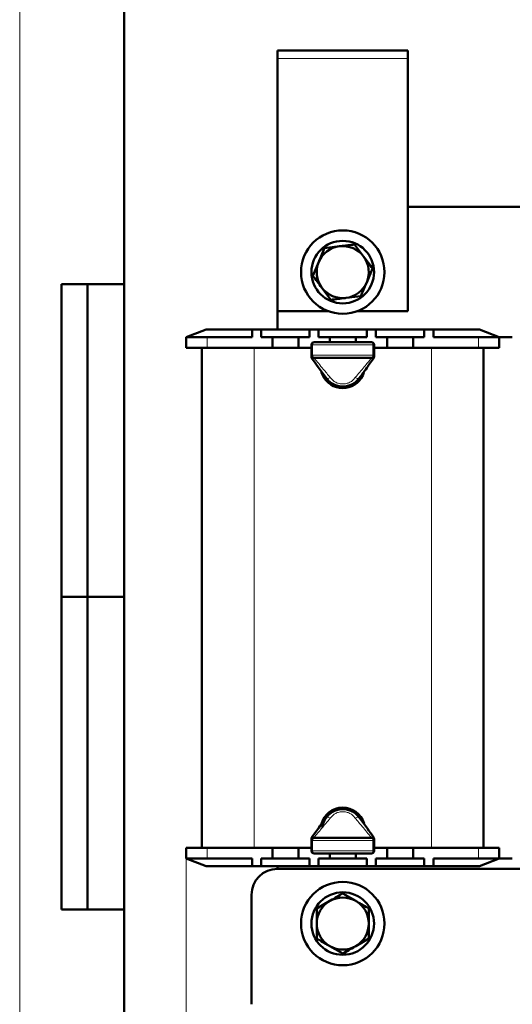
# Model space of a CAD drawing. Header units: millimetres. Extents: x 0 to 420, y 0 to 594.
# Tile 2 of 5: x 0 to 94, y 154 to 343. Entities that reach past the tile are written whole.
import ezdxf

# ---------------------------------------------------------------- set-up
doc = ezdxf.new("R2010")
doc.units = ezdxf.units.MM
doc.layers.add('ОСЕВЫЕ', color=7, linetype='Continuous')
doc.styles.add('SLDTEXTSTYLE0', font='TXT', dxfattribs={"width": 0.7, "bigfont": 'bigfont'})
doc.styles.add('SLDTEXTSTYLE1', font='TXT', dxfattribs={"width": 0.7})
doc.dimstyles.new('SLDDIMSTYLE0', dxfattribs={"dimtxt": 5, "dimasz": 5, "dimexe": 0, "dimexo": 0.0625, "dimgap": 1.25, "dimtad": 2, "dimdec": 1, "dimrnd": 1e-09, "dimzin": 12, "dimdsep": 46, "dimtxsty": 'SLDTEXTSTYLE1', "dimsah": 1, "dimcen": 0.09, "dimadec": 0, "dimazin": 3, "dimtfac": 1, "dimtdec": 3, "dimtofl": 0, "dimtmove": 0, "dimatfit": 3, "dimfxl": 0, "dimfrac": 2, "dimtolj": 1, "dimtzin": 12, "dimarcsym": 0})

# ---------------------------------------------------------------- blocks, each defined once
blk = doc.blocks.new('_D')
at = {"color": 7, "linetype": 'Continuous', "lineweight": 0}
for p, q in [((31.93, 181.78), (31.93, 116.79)), ((216.93, 181.78), (216.93, 116.79)), ((31.93, 117.79), (216.93, 117.79))]:
    blk.add_line(p, q, dxfattribs=at)
at = {"color": 7, "linetype": 'Continuous', "lineweight": 18}
for points in [[(31.93, 117.79), (36.93, 117.02), (36.93, 118.56)], [(216.93, 117.79), (211.93, 118.56), (211.93, 117.02)]]:
    blk.add_solid(points, dxfattribs=at)
at = {"color": 7, "linetype": 'Continuous', "lineweight": 18, "insert": (122.47, 124.24), "char_height": 5, "attachment_point": 1, "style": 'SLDTEXTSTYLE0'}
blk.add_mtext('Ш', dxfattribs=at)

msp = doc.modelspace()

# ---------------------------------------------------------------- linework, layer by layer
at = {"color": 7, "linetype": 'Continuous', "lineweight": 50}
for p, q in [((20, 589), (20, 5)), ((74.43, 336.79), (49.43, 336.79)), ((49.43, 336.79), (49.43, 335.29)), ((74.43, 336.79), (74.43, 335.29)), ((49.43, 335.29), (49.43, 286.79)), ((74.43, 286.79), (74.43, 335.29)), ((174.43, 306.79), (74.43, 306.79)), ((58.46, 298.91), (61.33, 299.25)), ((64.2, 299.6), (65.93, 297.29)), ((56.2, 293.6), (57.33, 296.25)), ((67.66, 294.98), (66.53, 292.33)), ((8, 172), (8, 292)), ((20, 292), (8, 292)), ((8, 172), (8, 292)), ((13, 172), (13, 292)), ((13, 172), (13, 292)), ((59.66, 288.98), (57.93, 291.29)), ((65.39, 289.67), (62.53, 289.33)), ((49.43, 286.79), (59.14, 286.79)), ((49.43, 286.79), (49.43, 283.29)), ((64.71, 286.79), (74.43, 286.79)), ((35.73, 283.29), (31.93, 281.79)), ((31.93, 279.79), (31.93, 281.79)), ((31.93, 281.79), (35.93, 281.79)), ((35.73, 283.29), (44.55, 283.29)), ((35.93, 281.79), (44.55, 281.79)), ((44.55, 283.29), (44.55, 281.79)), ((44.55, 283.29), (46.3, 283.29)), ((46.3, 283.29), (46.3, 281.79)), ((46.3, 283.29), (55.55, 283.29)), ((46.3, 281.79), (48.43, 281.79)), ((48.43, 281.79), (48.43, 279.79)), ((48.43, 281.79), (50.93, 281.79)), ((50.93, 281.79), (53.43, 281.79)), ((53.43, 281.79), (53.43, 279.79)), ((53.43, 281.79), (55.55, 281.79)), ((55.55, 283.29), (55.55, 281.79)), ((55.55, 283.29), (57.3, 283.29)), ((57.3, 283.29), (57.3, 281.79)), ((57.3, 283.29), (66.55, 283.29)), ((57.3, 281.79), (59.43, 281.79)), ((59.43, 281.79), (59.43, 280.85)), ((59.43, 281.79), (61.93, 281.79)), ((61.93, 281.79), (64.43, 281.79)), ((64.43, 281.79), (64.43, 280.85)), ((64.43, 281.79), (66.55, 281.79)), ((66.55, 283.29), (66.55, 281.79)), ((66.55, 283.29), (68.3, 283.29)), ((68.3, 283.29), (68.3, 281.79)), ((68.3, 283.29), (77.55, 283.29)), ((68.3, 281.79), (70.43, 281.79)), ((70.43, 281.79), (70.43, 279.79)), ((70.43, 281.79), (72.93, 281.79)), ((72.93, 281.79), (75.43, 281.79)), ((75.43, 281.79), (75.43, 279.79)), ((75.43, 281.79), (77.55, 281.79)), ((77.55, 283.29), (77.55, 281.79)), ((77.55, 283.29), (79.3, 283.29)), ((79.3, 283.29), (79.3, 281.79)), ((79.3, 283.29), (88.13, 283.29)), ((79.3, 281.79), (87.93, 281.79)), ((87.93, 281.79), (91.93, 281.79)), ((91.93, 281.79), (88.13, 283.29)), ((91.93, 281.79), (94.43, 281.79)), ((91.93, 281.79), (91.93, 279.79)), ((35.93, 279.79), (31.93, 279.79)), ((34.93, 183.79), (34.93, 279.79)), ((35.93, 279.79), (48.43, 279.79)), ((48.43, 279.79), (53.43, 279.79)), ((53.43, 279.79), (55.93, 279.79)), ((55.93, 278.35), (55.93, 280.35)), ((56.43, 280.85), (67.43, 280.85)), ((67.93, 280.35), (67.93, 278.35)), ((67.93, 279.79), (70.43, 279.79)), ((70.43, 279.79), (75.43, 279.79)), ((75.43, 279.79), (87.93, 279.79)), ((91.93, 279.79), (87.93, 279.79)), ((88.93, 279.79), (88.93, 183.79)), ((55.93, 278.01), (55.93, 278.35)), ((67.43, 277.85), (56.43, 277.85)), ((67.93, 278.35), (67.93, 278.01)), ((8, 232), (20, 232)), ((55.93, 185.23), (55.93, 185.57)), ((55.93, 183.23), (55.93, 185.23)), ((56.43, 185.73), (67.43, 185.73)), ((67.93, 185.57), (67.93, 185.23)), ((67.93, 185.23), (67.93, 183.23)), ((31.93, 181.79), (31.93, 183.79)), ((31.93, 183.79), (35.93, 183.79)), ((48.43, 183.79), (35.93, 183.79)), ((48.43, 183.79), (53.43, 183.79)), ((48.43, 181.79), (48.43, 183.79)), ((53.43, 181.79), (53.43, 183.79)), ((55.93, 183.79), (53.43, 183.79)), ((70.43, 183.79), (67.93, 183.79)), ((70.43, 183.79), (75.43, 183.79)), ((70.43, 181.79), (70.43, 183.79)), ((75.43, 181.79), (75.43, 183.79)), ((87.93, 183.79), (75.43, 183.79)), ((87.93, 183.79), (91.93, 183.79)), ((91.93, 183.79), (91.93, 181.79)), ((35.93, 181.79), (31.93, 181.79)), ((31.93, 181.79), (35.73, 180.29)), ((44.55, 181.79), (35.93, 181.79)), ((44.55, 180.29), (44.55, 181.79)), ((48.43, 181.79), (46.3, 181.79)), ((46.3, 180.29), (46.3, 181.79)), ((50.93, 181.79), (48.43, 181.79)), ((53.43, 181.79), (50.93, 181.79)), ((55.55, 181.79), (53.43, 181.79)), ((55.55, 180.29), (55.55, 181.79)), ((67.43, 182.73), (56.43, 182.73)), ((57.3, 180.29), (57.3, 181.79)), ((59.43, 181.79), (57.3, 181.79)), ((59.43, 181.79), (59.43, 182.73)), ((61.93, 181.79), (59.43, 181.79)), ((64.43, 181.79), (61.93, 181.79)), ((64.43, 181.79), (64.43, 182.73)), ((66.55, 181.79), (64.43, 181.79)), ((66.55, 180.29), (66.55, 181.79)), ((68.3, 180.29), (68.3, 181.79)), ((70.43, 181.79), (68.3, 181.79)), ((72.93, 181.79), (70.43, 181.79)), ((75.43, 181.79), (72.93, 181.79)), ((77.55, 181.79), (75.43, 181.79)), ((77.55, 180.29), (77.55, 181.79)), ((79.3, 180.29), (79.3, 181.79)), ((87.93, 181.79), (79.3, 181.79)), ((91.93, 181.79), (87.93, 181.79)), ((88.13, 180.29), (91.93, 181.79)), ((91.93, 181.79), (94.43, 181.79)), ((44.55, 180.29), (35.73, 180.29)), ((46.3, 180.29), (44.55, 180.29)), ((55.55, 180.29), (46.3, 180.29)), ((49.43, 180.29), (49.43, 179.79)), ((49.43, 179.79), (199.43, 179.79)), ((57.3, 180.29), (55.55, 180.29)), ((66.55, 180.29), (57.3, 180.29)), ((68.3, 180.29), (66.55, 180.29)), ((77.55, 180.29), (68.3, 180.29)), ((79.3, 180.29), (77.55, 180.29)), ((88.13, 180.29), (79.3, 180.29)), ((44.43, 153.79), (44.43, 174.79)), ((61.93, 175.06), (64.43, 173.62)), ((8, 172), (20, 172)), ((56.93, 172.18), (59.43, 173.62)), ((66.93, 172.18), (66.93, 169.29)), ((56.93, 166.4), (56.93, 169.29)), ((66.93, 166.4), (64.43, 164.96)), ((61.93, 163.52), (59.43, 164.96))]:
    msp.add_line(p, q, dxfattribs=at)
at = {"color": 7, "linetype": 'Continuous', "lineweight": 25}
for p, q in [((20, 589), (20, 5)), ((20, 232), (8, 232))]:
    msp.add_line(p, q, dxfattribs=at)
at = {"color": 8, "linetype": 'Continuous', "lineweight": 18}
for p, q in [((74.43, 335.29), (49.43, 335.29)), ((35.93, 281.79), (35.93, 279.79)), ((87.93, 279.79), (87.93, 281.79)), ((44.93, 279.79), (44.93, 183.79)), ((55.93, 280.35), (56.14, 280.35)), ((67.72, 280.35), (56.14, 280.35)), ((56.14, 280.35), (56.14, 278.35)), ((67.72, 278.35), (67.72, 280.35)), ((67.72, 280.35), (67.93, 280.35)), ((78.93, 183.79), (78.93, 279.79)), ((55.93, 278.35), (56.14, 278.35)), ((56.14, 278.35), (67.72, 278.35)), ((56.43, 277.85), (56.43, 277.76)), ((67.43, 277.76), (67.43, 277.85)), ((67.72, 278.35), (67.93, 278.35)), ((56.14, 185.23), (55.93, 185.23)), ((67.72, 185.23), (56.14, 185.23)), ((56.14, 185.23), (56.14, 183.23)), ((56.43, 185.82), (56.43, 185.73)), ((67.43, 185.73), (67.43, 185.82)), ((67.72, 183.23), (67.72, 185.23)), ((67.93, 185.23), (67.72, 185.23)), ((35.93, 183.79), (35.93, 181.79)), ((87.93, 181.79), (87.93, 183.79)), ((56.14, 183.23), (55.93, 183.23)), ((56.14, 183.23), (67.72, 183.23)), ((67.93, 183.23), (67.72, 183.23))]:
    msp.add_line(p, q, dxfattribs=at)
at = {"color": 8, "linetype": 'Continuous', "lineweight": 18, "flags": 128}
for points in [[(56.43, 280.85), (56.37, 280.84), (56.32, 280.81), (56.27, 280.77), (56.22, 280.7), (56.19, 280.63), (56.16, 280.54), (56.14, 280.45), (56.14, 280.35)], [(67.72, 280.35), (67.71, 280.45), (67.7, 280.54), (67.67, 280.63), (67.63, 280.7), (67.59, 280.77), (67.54, 280.81), (67.48, 280.84), (67.43, 280.85)], [(56.14, 278.35), (56.14, 278.25), (56.16, 278.16), (56.19, 278.07), (56.22, 278), (56.27, 277.93), (56.32, 277.89), (56.37, 277.86), (56.43, 277.85)], [(67.43, 277.85), (67.48, 277.86), (67.54, 277.89), (67.59, 277.93), (67.63, 278), (67.67, 278.07), (67.7, 278.16), (67.71, 278.25), (67.72, 278.35)], [(56.43, 185.73), (56.37, 185.72), (56.32, 185.69), (56.27, 185.65), (56.22, 185.58), (56.19, 185.51), (56.16, 185.42), (56.14, 185.33), (56.14, 185.23)], [(67.72, 185.23), (67.71, 185.33), (67.7, 185.42), (67.67, 185.51), (67.63, 185.58), (67.59, 185.65), (67.54, 185.69), (67.48, 185.72), (67.43, 185.73)], [(56.14, 183.23), (56.14, 183.13), (56.16, 183.04), (56.19, 182.95), (56.22, 182.88), (56.27, 182.81), (56.32, 182.77), (56.37, 182.74), (56.43, 182.73)], [(67.43, 182.73), (67.48, 182.74), (67.54, 182.77), (67.59, 182.81), (67.63, 182.88), (67.67, 182.95), (67.7, 183.04), (67.71, 183.13), (67.72, 183.23)]]:
    msp.add_lwpolyline(points, dxfattribs=at)
at = {"color": 7, "linetype": 'Continuous', "lineweight": 50, "flags": 128}
msp.add_lwpolyline([(57.83, 275.18), (57.87, 275.01), (58.37, 273.97)], dxfattribs=at)
at = {"color": 7, "linetype": 'Continuous', "lineweight": 50}
for centre, radius in [((61.93, 294.29), 8), ((61.93, 294.29), 6), ((61.93, 169.29), 8), ((61.93, 169.29), 6)]:
    msp.add_circle(centre, radius, dxfattribs=at)
for centre, radius, start, end in [((61.93, 294.29), 5, 96.8699, 156.8699), ((61.93, 294.29), 5, 36.8699, 96.8699), ((61.93, 294.29), 5, 336.8699, 36.8699), ((61.93, 294.29), 5, 156.8699, 216.8699), ((61.93, 294.29), 5, 216.8699, 276.8699), ((61.93, 294.29), 5, 276.8699, 336.8699), ((56.43, 280.35), 0.5, 90, 180), ((67.43, 280.35), 0.5, 0, 90), ((56.43, 278.35), 0.5, 180, 270), ((67.43, 278.35), 0.5, 270, 0), ((61.93, 276.29), 4.25, 213.1576, 342.9267), ((61.93, 276.29), 3.95, 216.4448, 323.2838), ((61.93, 187.29), 4.25, 16.6111, 164.2812), ((61.93, 187.29), 3.95, 31.2318, 173.4209), ((56.43, 185.23), 0.5, 90, 180), ((67.43, 185.23), 0.5, 0, 90), ((56.43, 183.23), 0.5, 180, 270), ((67.43, 183.23), 0.5, 270, 0), ((49.43, 174.79), 5, 90, 180), ((61.93, 169.29), 5, 60, 120), ((61.93, 169.29), 5, 120, 180), ((61.93, 169.29), 5, 0, 60), ((61.93, 169.29), 5, 180, 240), ((61.93, 169.29), 5, 300, 0), ((61.93, 169.29), 5, 240, 300)]:
    msp.add_arc(centre, radius, start, end, dxfattribs=at)
for points, knots in [([(57.33, 296.25), (57.36, 296.32), (57.74, 297.21), (58.11, 298.09), (58.46, 298.91)], [0, 0, 0, 0, 0.0702006, 1, 1, 1, 1]), ([(61.33, 299.25), (61.4, 299.26), (62.37, 299.38), (63.31, 299.49), (64.2, 299.6)], [0, 0, 0, 0, 0.0702006, 1, 1, 1, 1]), ([(65.93, 297.29), (65.94, 297.28), (66.52, 296.5), (67.1, 295.73), (67.66, 294.98)], [0, 0, 0, 0, 0.017203, 1, 1, 1, 1]), ([(57.93, 291.29), (57.92, 291.3), (57.33, 292.08), (56.76, 292.85), (56.2, 293.6)], [0, 0, 0, 0, 0.017203, 1, 1, 1, 1]), ([(66.53, 292.33), (66.5, 292.26), (66.12, 291.37), (65.74, 290.49), (65.39, 289.67)], [0, 0, 0, 0, 0.0702006, 1, 1, 1, 1]), ([(62.53, 289.33), (62.46, 289.32), (61.49, 289.2), (60.54, 289.09), (59.66, 288.98)], [0, 0, 0, 0, 0.070201, 1, 1, 1, 1]), ([(58.73, 273.98), (58.22, 274.68), (57.32, 275.93), (56.42, 277.17), (56.02, 277.72)], [0, 0, 0, 0, 0.559921, 1, 1, 1, 1]), ([(67.83, 277.72), (67.33, 277.03), (66.44, 275.79), (65.53, 274.53), (65.13, 273.98)], [0, 0, 0, 0, 0.5603004, 1, 1, 1, 1]), ([(65.13, 273.98), (64.92, 273.73), (64.53, 273.26), (63.74, 272.74), (62.86, 272.41), (61.93, 272.3), (60.99, 272.41), (60.12, 272.74), (59.32, 273.26), (58.93, 273.73), (58.73, 273.98)], [0, 0, 0, 0, 0.132759, 0.254232, 0.378928, 0.5, 0.621066, 0.745768, 0.867238, 1, 1, 1, 1]), ([(58.73, 189.6), (58.93, 189.85), (59.32, 190.32), (60.12, 190.84), (60.99, 191.17), (61.93, 191.28), (62.86, 191.17), (63.74, 190.84), (64.53, 190.32), (64.92, 189.85), (65.13, 189.6)], [0, 0, 0, 0, 0.132759, 0.254232, 0.378928, 0.5, 0.621066, 0.745768, 0.867238, 1, 1, 1, 1]), ([(56.02, 185.86), (56.52, 186.55), (57.42, 187.79), (58.33, 189.05), (58.73, 189.6)], [0, 0, 0, 0, 0.5603, 1, 1, 1, 1]), ([(65.13, 189.6), (65.64, 188.9), (66.54, 187.65), (67.44, 186.41), (67.83, 185.86)], [0, 0, 0, 0, 0.5599207, 1, 1, 1, 1]), ([(59.43, 173.62), (59.49, 173.65), (60.33, 174.14), (61.16, 174.62), (61.93, 175.06)], [0, 0, 0, 0, 0.070201, 1, 1, 1, 1]), ([(56.93, 169.29), (56.93, 169.31), (56.93, 170.28), (56.93, 171.24), (56.93, 172.18)], [0, 0, 0, 0, 0.0172028, 1, 1, 1, 1]), ([(64.43, 173.62), (64.49, 173.59), (65.33, 173.1), (66.16, 172.62), (66.93, 172.18)], [0, 0, 0, 0, 0.0702006, 1, 1, 1, 1]), ([(66.93, 169.29), (66.93, 169.27), (66.93, 168.3), (66.93, 167.34), (66.93, 166.4)], [0, 0, 0, 0, 0.017203, 1, 1, 1, 1]), ([(59.43, 164.96), (59.37, 164.99), (58.52, 165.48), (57.7, 165.96), (56.93, 166.4)], [0, 0, 0, 0, 0.070201, 1, 1, 1, 1]), ([(64.43, 164.96), (64.37, 164.93), (63.52, 164.44), (62.7, 163.96), (61.93, 163.52)], [0, 0, 0, 0, 0.0702006, 1, 1, 1, 1])]:
    msp.add_open_spline(points, degree=3, knots=knots, dxfattribs=at)
for points in [[(56.02, 277.72), (56, 277.76), (55.94, 277.85), (55.93, 277.96), (55.93, 278.01)], [(67.93, 278.01), (67.92, 277.96), (67.91, 277.85), (67.86, 277.76), (67.83, 277.72)], [(55.93, 185.57), (55.93, 185.62), (55.94, 185.73), (56, 185.82), (56.02, 185.86)], [(67.83, 185.86), (67.86, 185.82), (67.91, 185.73), (67.92, 185.62), (67.93, 185.57)]]:
    msp.add_open_spline(points, degree=3, dxfattribs=at)
at = {"color": 8, "linetype": 'Continuous', "lineweight": 18}
for points, knots in [([(56.43, 277.76), (56.38, 277.76), (56.26, 277.77), (56.13, 277.8), (56.04, 277.85), (55.98, 277.9), (55.94, 277.95), (55.93, 277.99), (55.93, 278.01)], [0, 0, 0, 0, 0.198606, 0.430992, 0.560466, 0.698463, 0.844977, 1, 1, 1, 1]), ([(56.43, 277.76), (56.38, 277.74), (56.29, 277.69), (56.17, 277.67), (56.08, 277.67), (56.04, 277.7), (56.02, 277.72)], [0, 0, 0, 0, 0.249486, 0.499988, 0.750503, 1, 1, 1, 1]), ([(56.43, 277.76), (57.02, 277.07), (58.07, 275.85), (59.09, 274.6), (59.54, 274.05)], [0, 0, 0, 0, 0.560296, 1, 1, 1, 1]), ([(64.32, 274.05), (64.9, 274.74), (65.93, 275.98), (66.97, 277.22), (67.43, 277.76)], [0, 0, 0, 0, 0.559925, 1, 1, 1, 1]), ([(67.93, 278.01), (67.92, 277.99), (67.92, 277.95), (67.88, 277.9), (67.82, 277.85), (67.72, 277.8), (67.59, 277.77), (67.48, 277.76), (67.43, 277.76)], [0, 0, 0, 0, 0.1550235, 0.3015368, 0.4395336, 0.569008, 0.8013941, 1, 1, 1, 1]), ([(67.83, 277.72), (67.82, 277.7), (67.78, 277.67), (67.68, 277.67), (67.56, 277.69), (67.47, 277.74), (67.43, 277.76)], [0, 0, 0, 0, 0.249497, 0.500012, 0.750514, 1, 1, 1, 1]), ([(59.54, 274.05), (59.45, 274), (59.27, 273.92), (59.03, 273.87), (58.83, 273.88), (58.76, 273.95), (58.73, 273.98)], [0, 0, 0, 0, 0.243659, 0.5, 0.756341, 1, 1, 1, 1]), ([(59.54, 274.05), (59.68, 273.87), (59.97, 273.52), (60.56, 273.13), (61.22, 272.88), (61.93, 272.8), (62.63, 272.88), (63.29, 273.13), (63.88, 273.52), (64.17, 273.87), (64.32, 274.05)], [0, 0, 0, 0, 0.131011, 0.257382, 0.37982, 0.5, 0.62018, 0.742618, 0.868989, 1, 1, 1, 1]), ([(64.32, 274.05), (64.41, 274), (64.59, 273.92), (64.83, 273.87), (65.03, 273.88), (65.1, 273.95), (65.13, 273.98)], [0, 0, 0, 0, 0.243659, 0.5, 0.756341, 1, 1, 1, 1]), ([(59.54, 189.53), (58.96, 188.84), (57.93, 187.6), (56.89, 186.36), (56.43, 185.82)], [0, 0, 0, 0, 0.559925, 1, 1, 1, 1]), ([(59.54, 189.53), (59.45, 189.58), (59.27, 189.66), (59.03, 189.71), (58.83, 189.7), (58.76, 189.63), (58.73, 189.6)], [0, 0, 0, 0, 0.243659, 0.5, 0.756341, 1, 1, 1, 1]), ([(64.32, 189.53), (64.17, 189.71), (63.88, 190.06), (63.29, 190.45), (62.63, 190.7), (61.93, 190.78), (61.22, 190.7), (60.56, 190.45), (59.97, 190.06), (59.68, 189.71), (59.54, 189.53)], [0, 0, 0, 0, 0.131011, 0.257382, 0.37982, 0.5, 0.62018, 0.742618, 0.868989, 1, 1, 1, 1]), ([(64.32, 189.53), (64.41, 189.58), (64.59, 189.66), (64.83, 189.71), (65.03, 189.7), (65.1, 189.63), (65.13, 189.6)], [0, 0, 0, 0, 0.243659, 0.5, 0.756341, 1, 1, 1, 1]), ([(67.43, 185.82), (66.84, 186.51), (65.78, 187.73), (64.77, 188.98), (64.32, 189.53)], [0, 0, 0, 0, 0.560296, 1, 1, 1, 1]), ([(55.93, 185.57), (55.93, 185.59), (55.94, 185.63), (55.98, 185.68), (56.04, 185.73), (56.13, 185.78), (56.26, 185.81), (56.38, 185.82), (56.43, 185.82)], [0, 0, 0, 0, 0.155023, 0.301537, 0.439534, 0.569008, 0.801394, 1, 1, 1, 1]), ([(56.02, 185.86), (56.04, 185.88), (56.08, 185.91), (56.17, 185.92), (56.29, 185.89), (56.38, 185.84), (56.43, 185.82)], [0, 0, 0, 0, 0.249497, 0.500012, 0.750514, 1, 1, 1, 1]), ([(67.43, 185.82), (67.47, 185.84), (67.56, 185.89), (67.68, 185.92), (67.78, 185.91), (67.82, 185.88), (67.83, 185.86)], [0, 0, 0, 0, 0.249486, 0.499988, 0.750503, 1, 1, 1, 1]), ([(67.43, 185.82), (67.48, 185.82), (67.59, 185.81), (67.72, 185.78), (67.82, 185.73), (67.88, 185.68), (67.92, 185.63), (67.92, 185.59), (67.93, 185.57)], [0, 0, 0, 0, 0.1986059, 0.430992, 0.5604664, 0.6984632, 0.8449765, 1, 1, 1, 1])]:
    msp.add_open_spline(points, degree=3, knots=knots, dxfattribs=at)
at = {"layer": 'ОСЕВЫЕ', "lineweight": 18}
msp.add_line((0, 594), (0, 0), dxfattribs=at)

# ---------------------------------------------------------------- dimensions: what is measured, and where the dimension line sits
at = {"color": 7, "linetype": 'Continuous', "lineweight": 18}
dim = msp.add_linear_dim(base=(216.93, 117.79), p1=(31.93, 181.79), p2=(216.93, 181.79), text='Ш', dimstyle='SLDDIMSTYLE0', dxfattribs=at)
dim.commit()
dim.dimension.update_dxf_attribs({"geometry": '_D', "text_midpoint": (124.43, 117.79), "dimtype": 160})

doc.saveas('drawing.dxf')
